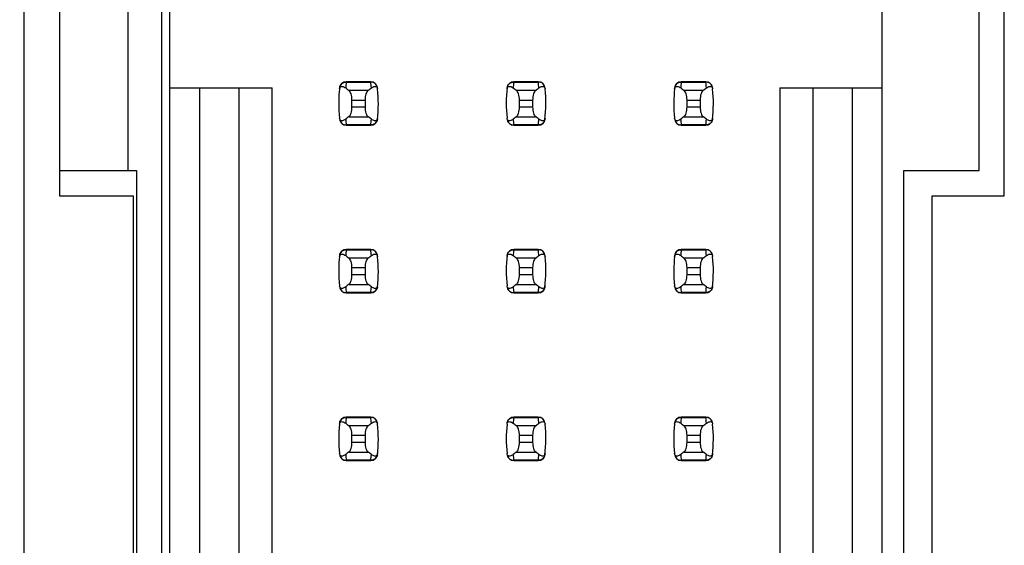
# Model space of a CAD drawing. Header units: inches. Extents: x 0 to 34, y 0 to 22.
# Tile 9 of 43: x 6.366 to 7.541, y 9.563 to 10.19. Entities that reach past the tile are written whole.
import ezdxf

# ---------------------------------------------------------------- set-up
doc = ezdxf.new("R2010")
doc.units = ezdxf.units.IN
doc.header["$LTSCALE"] = 1.87
doc.header["$MEASUREMENT"] = 0
doc.layers.get('0').update_dxf_attribs({"linetype": 'CONTINUOUS'})
doc.layers.add('DIMENSIONS', color=7, linetype='CONTINUOUS')
doc.styles.get("Standard").update_dxf_attribs({"font": 'txt', "width": 0.8})
doc.dimstyles.new('DIMSTYLE_2', dxfattribs={"dimtxt": 0.125, "dimasz": 0.18, "dimexe": 0.125, "dimexo": 0.0625, "dimgap": 0.03125, "dimtad": 0, "dimtih": 1, "dimtoh": 1, "dimlfac": 0.5, "dimzin": 4, "dimdsep": 46, "dimtxsty": 'STANDARD', "dimblk": '_FILLED', "dimblk1": '_FILLED', "dimblk2": '_FILLED', "dimcen": 0.09, "dimadec": 0, "dimazin": 0, "dimtp": 0.001, "dimtm": 0.001, "dimtfac": 1, "dimtofl": 0, "dimtmove": 0, "dimatfit": 3, "dimldrblk": '_FILLED', "dimfxl": 1, "dimtolj": 1, "dimtzin": 4, "dimarcsym": 0})

# ---------------------------------------------------------------- blocks, each defined once
blk = doc.blocks.new('*D11')
at = {"layer": 'DIMENSIONS', "color": 2, "linetype": 'CONTINUOUS'}
blk.add_line((6.4427, 14.4658), (5.6637, 14.4658), dxfattribs=at)
at = {"layer": 'DIMENSIONS', "color": 2, "linetype": 'CONTINUOUS', "insert": (5.6012, 14.5283), "char_height": 0.125, "width": 1.225, "attachment_point": 3, "line_spacing_factor": 0.9}
blk.add_mtext('4.15{\\Ftxt.shx;\\W1.000000;\\H0.125000; }[105.4]', dxfattribs=at)
blk = doc.blocks.new('_FILLED')
at = {"color": 0, "linetype": 'BYBLOCK'}
blk.add_solid([(0, 0), (-1, 0.1736), (-1, -0.1736)], dxfattribs=at)

msp = doc.modelspace()

# ---------------------------------------------------------------- linework, layer by layer
at = {"color": 7, "linetype": 'CONTINUOUS'}
for p, q in [((6.3712, 5.9858), (6.3712, 15.9938)), ((6.5352, 14.4658), (6.5352, 7.5118)), ((6.545, 7.5449), (6.545, 14.4347)), ((7.3954, 7.5449), (7.3954, 14.4347)), ((6.4132, 10.5998), (6.4132, 9.9798)), ((7.5412, 9.9798), (7.5412, 10.5998)), ((6.4952, 10.0098), (6.4952, 10.5698)), ((7.5112, 10.0098), (7.5112, 10.5698)), ((6.7849, 10.1158), (6.7556, 10.1158)), ((6.7556, 10.1158), (6.7556, 10.1154)), ((6.7556, 10.1154), (6.7849, 10.1154)), ((6.7849, 10.1154), (6.7849, 10.1158)), ((6.9849, 10.1158), (6.9556, 10.1158)), ((6.9556, 10.1158), (6.9556, 10.1154)), ((6.9556, 10.1154), (6.9849, 10.1154)), ((6.9849, 10.1154), (6.9849, 10.1158)), ((7.1849, 10.1158), (7.1556, 10.1158)), ((7.1556, 10.1158), (7.1556, 10.1154)), ((7.1556, 10.1154), (7.1849, 10.1154)), ((7.1849, 10.1154), (7.1849, 10.1158)), ((6.545, 10.1087), (6.6671, 10.1087)), ((6.5805, 10.1087), (6.5805, 9.2709)), ((6.6277, 9.2709), (6.6277, 10.1087)), ((6.6671, 9.2709), (6.6671, 10.1087)), ((6.7816, 10.1055), (6.7589, 10.1055)), ((6.9816, 10.1055), (6.9589, 10.1055)), ((7.1816, 10.1055), (7.1589, 10.1055)), ((7.2734, 10.1087), (7.3954, 10.1087)), ((7.2734, 10.1087), (7.2734, 9.2709)), ((7.3128, 10.1087), (7.3128, 9.2709)), ((7.36, 9.2709), (7.36, 10.1087)), ((6.7624, 10.094), (6.7781, 10.094)), ((6.7624, 10.0855), (6.7624, 10.094)), ((6.7781, 10.094), (6.7781, 10.0855)), ((6.9624, 10.094), (6.9781, 10.094)), ((6.9624, 10.0855), (6.9624, 10.094)), ((6.9781, 10.094), (6.9781, 10.0855)), ((7.1624, 10.094), (7.1781, 10.094)), ((7.1624, 10.0855), (7.1624, 10.094)), ((7.1781, 10.094), (7.1781, 10.0855)), ((6.7589, 10.0741), (6.7816, 10.0741)), ((6.7781, 10.0855), (6.7624, 10.0855)), ((6.9589, 10.0741), (6.9816, 10.0741)), ((6.9781, 10.0855), (6.9624, 10.0855)), ((7.1589, 10.0741), (7.1816, 10.0741)), ((7.1781, 10.0855), (7.1624, 10.0855)), ((6.7849, 10.0642), (6.7556, 10.0642)), ((6.7556, 10.0642), (6.7556, 10.0638)), ((6.7556, 10.0638), (6.7849, 10.0638)), ((6.7849, 10.0638), (6.7849, 10.0642)), ((6.9849, 10.0642), (6.9556, 10.0642)), ((6.9556, 10.0642), (6.9556, 10.0638)), ((6.9556, 10.0638), (6.9849, 10.0638)), ((6.9849, 10.0638), (6.9849, 10.0642)), ((7.1849, 10.0642), (7.1556, 10.0642)), ((7.1556, 10.0642), (7.1556, 10.0638)), ((7.1556, 10.0638), (7.1849, 10.0638)), ((7.1849, 10.0638), (7.1849, 10.0642)), ((6.4132, 10.0098), (6.5052, 10.0098)), ((6.5052, 10.0098), (6.5052, 9.3698)), ((7.4212, 10.0098), (7.5112, 10.0098)), ((7.4212, 9.3698), (7.4212, 10.0098)), ((6.4132, 9.9798), (6.5012, 9.9798)), ((6.5012, 9.9798), (6.5012, 9.3998)), ((7.4552, 9.9798), (7.5412, 9.9798)), ((7.4552, 9.3998), (7.4552, 9.9798)), ((6.7849, 9.9158), (6.7556, 9.9158)), ((6.7556, 9.9158), (6.7556, 9.9154)), ((6.7556, 9.9154), (6.7849, 9.9154)), ((6.7849, 9.9154), (6.7849, 9.9158)), ((6.9849, 9.9158), (6.9556, 9.9158)), ((6.9556, 9.9158), (6.9556, 9.9154)), ((6.9556, 9.9154), (6.9849, 9.9154)), ((6.9849, 9.9154), (6.9849, 9.9158)), ((7.1849, 9.9158), (7.1556, 9.9158)), ((7.1556, 9.9158), (7.1556, 9.9154)), ((7.1556, 9.9154), (7.1849, 9.9154)), ((7.1849, 9.9154), (7.1849, 9.9158)), ((6.7816, 9.9055), (6.7589, 9.9055)), ((6.9816, 9.9055), (6.9589, 9.9055)), ((7.1816, 9.9055), (7.1589, 9.9055)), ((6.7624, 9.894), (6.7781, 9.894)), ((6.7624, 9.8855), (6.7624, 9.894)), ((6.7781, 9.894), (6.7781, 9.8855)), ((6.9624, 9.894), (6.9781, 9.894)), ((6.9624, 9.8855), (6.9624, 9.894)), ((6.9781, 9.894), (6.9781, 9.8855)), ((7.1624, 9.894), (7.1781, 9.894)), ((7.1624, 9.8855), (7.1624, 9.894)), ((7.1781, 9.894), (7.1781, 9.8855)), ((6.7781, 9.8855), (6.7624, 9.8855)), ((6.9781, 9.8855), (6.9624, 9.8855)), ((7.1781, 9.8855), (7.1624, 9.8855)), ((6.7849, 9.8642), (6.7556, 9.8642)), ((6.7556, 9.8642), (6.7556, 9.8638)), ((6.7556, 9.8638), (6.7849, 9.8638)), ((6.7589, 9.8741), (6.7816, 9.8741)), ((6.7849, 9.8638), (6.7849, 9.8642)), ((6.9849, 9.8642), (6.9556, 9.8642)), ((6.9556, 9.8642), (6.9556, 9.8638)), ((6.9556, 9.8638), (6.9849, 9.8638)), ((6.9589, 9.8741), (6.9816, 9.8741)), ((6.9849, 9.8638), (6.9849, 9.8642)), ((7.1849, 9.8642), (7.1556, 9.8642)), ((7.1556, 9.8642), (7.1556, 9.8638)), ((7.1556, 9.8638), (7.1849, 9.8638)), ((7.1589, 9.8741), (7.1816, 9.8741)), ((7.1849, 9.8638), (7.1849, 9.8642)), ((6.7849, 9.7158), (6.7556, 9.7158)), ((6.7556, 9.7158), (6.7556, 9.7154)), ((6.7556, 9.7154), (6.7849, 9.7154)), ((6.7849, 9.7154), (6.7849, 9.7158)), ((6.9849, 9.7158), (6.9556, 9.7158)), ((6.9556, 9.7158), (6.9556, 9.7154)), ((6.9556, 9.7154), (6.9849, 9.7154)), ((6.9849, 9.7154), (6.9849, 9.7158)), ((7.1849, 9.7158), (7.1556, 9.7158)), ((7.1556, 9.7158), (7.1556, 9.7154)), ((7.1556, 9.7154), (7.1849, 9.7154)), ((7.1849, 9.7154), (7.1849, 9.7158)), ((6.7816, 9.7055), (6.7589, 9.7055)), ((6.9816, 9.7055), (6.9589, 9.7055)), ((7.1816, 9.7055), (7.1589, 9.7055)), ((6.7624, 9.694), (6.7781, 9.694)), ((6.7624, 9.6855), (6.7624, 9.694)), ((6.7781, 9.694), (6.7781, 9.6855)), ((6.9624, 9.694), (6.9781, 9.694)), ((6.9624, 9.6855), (6.9624, 9.694)), ((6.9781, 9.694), (6.9781, 9.6855)), ((7.1624, 9.694), (7.1781, 9.694)), ((7.1624, 9.6855), (7.1624, 9.694)), ((7.1781, 9.694), (7.1781, 9.6855)), ((6.7781, 9.6855), (6.7624, 9.6855)), ((6.9781, 9.6855), (6.9624, 9.6855)), ((7.1781, 9.6855), (7.1624, 9.6855)), ((6.7849, 9.6642), (6.7556, 9.6642)), ((6.7556, 9.6642), (6.7556, 9.6638)), ((6.7556, 9.6638), (6.7849, 9.6638)), ((6.7589, 9.6741), (6.7816, 9.6741)), ((6.7849, 9.6638), (6.7849, 9.6642)), ((6.9849, 9.6642), (6.9556, 9.6642)), ((6.9556, 9.6642), (6.9556, 9.6638)), ((6.9556, 9.6638), (6.9849, 9.6638)), ((6.9589, 9.6741), (6.9816, 9.6741)), ((6.9849, 9.6638), (6.9849, 9.6642)), ((7.1849, 9.6642), (7.1556, 9.6642)), ((7.1556, 9.6642), (7.1556, 9.6638)), ((7.1556, 9.6638), (7.1849, 9.6638)), ((7.1589, 9.6741), (7.1816, 9.6741)), ((7.1849, 9.6638), (7.1849, 9.6642))]:
    msp.add_line(p, q, dxfattribs=at)
for centre, radius, start, end in [((6.7556, 10.1079), 0.00787, 90, 173.0471), ((6.9041, 10.0974), 0.1496, 173.0991, 175.7944), ((6.7849, 10.1079), 0.00787, 6.9529, 90), ((6.6364, 10.0974), 0.1496, 4.2056, 6.9009), ((6.9556, 10.1079), 0.00787, 90, 173.0471), ((7.1041, 10.0974), 0.1496, 173.0991, 175.7944), ((6.9849, 10.1079), 0.00787, 6.9529, 90), ((6.8364, 10.0974), 0.1496, 4.2056, 6.9009), ((7.1556, 10.1079), 0.00787, 90, 173.0471), ((7.3041, 10.0974), 0.1496, 173.0991, 175.7944), ((7.1849, 10.1079), 0.00787, 6.9529, 90), ((7.0364, 10.0974), 0.1496, 4.2056, 6.9009), ((6.9041, 10.0898), 0.1575, 173.0989, 186.3712), ((6.6364, 10.0898), 0.1575, 353.0989, 6.3712), ((7.1041, 10.0898), 0.1575, 173.0989, 186.3712), ((6.8364, 10.0898), 0.1575, 353.0989, 6.3712), ((7.3041, 10.0898), 0.1575, 173.0989, 186.3712), ((7.0364, 10.0898), 0.1575, 353.0989, 6.3712), ((6.7556, 10.0717), 0.00787, 186.9529, 270), ((6.9041, 10.0822), 0.1496, 184.2056, 186.9009), ((6.6364, 10.0822), 0.1496, 353.0991, 355.7944), ((6.7849, 10.0717), 0.00787, 270, 353.0471), ((6.9556, 10.0717), 0.00787, 186.9529, 270), ((7.1041, 10.0822), 0.1496, 184.2056, 186.9009), ((6.8364, 10.0822), 0.1496, 353.0991, 355.7944), ((6.9849, 10.0717), 0.00787, 270, 353.0471), ((7.1556, 10.0717), 0.00787, 186.9529, 270), ((7.3041, 10.0822), 0.1496, 184.2056, 186.9009), ((7.0364, 10.0822), 0.1496, 353.0991, 355.7944), ((7.1849, 10.0717), 0.00787, 270, 353.0471), ((6.7556, 9.9079), 0.00787, 90, 173.0471), ((6.9041, 9.8974), 0.1496, 173.0991, 175.7944), ((6.7849, 9.9079), 0.00787, 6.9529, 90), ((6.6364, 9.8974), 0.1496, 4.2056, 6.9009), ((6.9556, 9.9079), 0.00787, 90, 173.0471), ((7.1041, 9.8974), 0.1496, 173.0991, 175.7944), ((6.9849, 9.9079), 0.00787, 6.9529, 90), ((6.8364, 9.8974), 0.1496, 4.2056, 6.9009), ((7.1556, 9.9079), 0.00787, 90, 173.0471), ((7.3041, 9.8974), 0.1496, 173.0991, 175.7944), ((7.1849, 9.9079), 0.00787, 6.9529, 90), ((7.0364, 9.8974), 0.1496, 4.2056, 6.9009), ((6.9041, 9.8898), 0.1575, 173.0989, 186.3712), ((6.6364, 9.8898), 0.1575, 353.0989, 6.3712), ((7.1041, 9.8898), 0.1575, 173.0989, 186.3712), ((6.8364, 9.8898), 0.1575, 353.0989, 6.3712), ((7.3041, 9.8898), 0.1575, 173.0989, 186.3712), ((7.0364, 9.8898), 0.1575, 353.0989, 6.3712), ((6.7556, 9.8717), 0.00787, 186.9529, 270), ((6.9041, 9.8822), 0.1496, 184.2056, 186.9009), ((6.6364, 9.8822), 0.1496, 353.0991, 355.7944), ((6.7849, 9.8717), 0.00787, 270, 353.0471), ((6.9556, 9.8717), 0.00787, 186.9529, 270), ((7.1041, 9.8822), 0.1496, 184.2056, 186.9009), ((6.8364, 9.8822), 0.1496, 353.0991, 355.7944), ((6.9849, 9.8717), 0.00787, 270, 353.0471), ((7.1556, 9.8717), 0.00787, 186.9529, 270), ((7.3041, 9.8822), 0.1496, 184.2056, 186.9009), ((7.0364, 9.8822), 0.1496, 353.0991, 355.7944), ((7.1849, 9.8717), 0.00787, 270, 353.0471), ((6.7556, 9.7079), 0.00787, 90, 173.0471), ((6.9041, 9.6974), 0.1496, 173.0991, 175.7944), ((6.7849, 9.7079), 0.00787, 6.9529, 90), ((6.6364, 9.6974), 0.1496, 4.2056, 6.9009), ((6.9556, 9.7079), 0.00787, 90, 173.0471), ((7.1041, 9.6974), 0.1496, 173.0991, 175.7944), ((6.9849, 9.7079), 0.00787, 6.9529, 90), ((6.8364, 9.6974), 0.1496, 4.2056, 6.9009), ((7.1556, 9.7079), 0.00787, 90, 173.0471), ((7.3041, 9.6974), 0.1496, 173.0991, 175.7944), ((7.1849, 9.7079), 0.00787, 6.9529, 90), ((7.0364, 9.6974), 0.1496, 4.2056, 6.9009), ((6.9041, 9.6898), 0.1575, 173.6288, 186.3712), ((6.6364, 9.6898), 0.1575, 353.0989, 6.3712), ((7.1041, 9.6898), 0.1575, 173.6288, 186.3712), ((6.8364, 9.6898), 0.1575, 353.0989, 6.3712), ((7.3041, 9.6898), 0.1575, 173.6288, 186.3712), ((7.0364, 9.6898), 0.1575, 353.0989, 6.3712), ((6.7556, 9.6717), 0.00787, 186.9529, 270), ((6.9041, 9.6822), 0.1496, 184.2056, 186.9009), ((6.6364, 9.6822), 0.1496, 353.0991, 355.7944), ((6.7849, 9.6717), 0.00787, 270, 353.0471), ((6.9556, 9.6717), 0.00787, 186.9529, 270), ((7.1041, 9.6822), 0.1496, 184.2056, 186.9009), ((6.8364, 9.6822), 0.1496, 353.0991, 355.7944), ((6.9849, 9.6717), 0.00787, 270, 353.0471), ((7.1556, 9.6717), 0.00787, 186.9529, 270), ((7.3041, 9.6822), 0.1496, 184.2056, 186.9009), ((7.0364, 9.6822), 0.1496, 353.0991, 355.7944), ((7.1849, 9.6717), 0.00787, 270, 353.0471)]:
    msp.add_arc(centre, radius, start, end, dxfattribs=at)
for centre, start_param, end_param in [((7.1264, 10.1433), -2.804032, -2.774684), ((6.4141, 10.1433), -0.366909, -0.33756), ((7.3264, 10.1433), -2.804032, -2.774684), ((6.6141, 10.1433), -0.366909, -0.33756), ((7.5264, 10.1433), -2.804032, -2.774684), ((6.8141, 10.1433), -0.366909, -0.33756), ((7.1264, 10.0363), 2.774684, 2.804032), ((6.4141, 10.0363), 0.33756, 0.366909), ((7.3264, 10.0363), 2.774684, 2.804032), ((6.6141, 10.0363), 0.33756, 0.366909), ((7.5264, 10.0363), 2.774684, 2.804032), ((6.8141, 10.0363), 0.33756, 0.366909), ((7.1264, 9.9433), -2.804032, -2.774684), ((6.4141, 9.9433), -0.366909, -0.33756), ((7.3264, 9.9433), -2.804032, -2.774684), ((6.6141, 9.9433), -0.366909, -0.33756), ((7.5264, 9.9433), -2.804032, -2.774684), ((6.8141, 9.9433), -0.366909, -0.33756), ((7.1264, 9.8363), 2.774684, 2.804032), ((6.4141, 9.8363), 0.33756, 0.366909), ((7.3264, 9.8363), 2.774684, 2.804032), ((6.6141, 9.8363), 0.33756, 0.366909), ((7.5264, 9.8363), 2.774684, 2.804032), ((6.8141, 9.8363), 0.33756, 0.366909), ((7.1264, 9.7433), -2.804032, -2.774684), ((6.4141, 9.7433), -0.366909, -0.33756), ((7.3264, 9.7433), -2.804032, -2.774684), ((6.6141, 9.7433), -0.366909, -0.33756), ((7.5264, 9.7433), -2.804032, -2.774684), ((6.8141, 9.7433), -0.366909, -0.33756), ((7.1264, 9.6363), 2.774684, 2.804032), ((6.4141, 9.6363), 0.33756, 0.366909), ((7.3264, 9.6363), 2.774684, 2.804032), ((6.6141, 9.6363), 0.33756, 0.366909), ((7.5264, 9.6363), 2.774684, 2.804032), ((6.8141, 9.6363), 0.33756, 0.366909)]:
    msp.add_ellipse(centre, major_axis=(0.3937, 0), ratio=0.267949, start_param=start_param, end_param=end_param, dxfattribs=at)
for points, knots in [([(6.7476, 10.1073), (6.7477, 10.108), (6.7479, 10.1091), (6.7493, 10.1103), (6.7511, 10.1104), (6.753, 10.1096), (6.7543, 10.1088), (6.7549, 10.1084)], [0, 0, 0, 0, 0.221573, 0.342081, 0.537638, 0.75178, 1, 1, 1, 1]), ([(6.7478, 10.1087), (6.748, 10.1105), (6.7499, 10.1141), (6.7537, 10.1154), (6.7556, 10.1154)], [0, 0, 0, 0, 0.49418, 1, 1, 1, 1]), ([(6.7927, 10.1087), (6.7925, 10.1105), (6.7906, 10.1141), (6.7868, 10.1154), (6.7849, 10.1154)], [0, 0, 0, 0, 0.49418, 1, 1, 1, 1]), ([(6.7856, 10.1084), (6.7862, 10.1088), (6.7875, 10.1096), (6.7894, 10.1104), (6.7912, 10.1103), (6.7926, 10.1091), (6.7928, 10.108), (6.7929, 10.1073)], [0, 0, 0, 0, 0.248219, 0.462352, 0.657907, 0.778419, 1, 1, 1, 1]), ([(6.9476, 10.1073), (6.9477, 10.108), (6.9479, 10.1091), (6.9493, 10.1103), (6.9511, 10.1104), (6.953, 10.1096), (6.9543, 10.1088), (6.9549, 10.1084)], [0, 0, 0, 0, 0.221573, 0.342081, 0.537638, 0.75178, 1, 1, 1, 1]), ([(6.9478, 10.1087), (6.948, 10.1105), (6.9499, 10.1141), (6.9537, 10.1154), (6.9556, 10.1154)], [0, 0, 0, 0, 0.49418, 1, 1, 1, 1]), ([(6.9927, 10.1087), (6.9925, 10.1105), (6.9906, 10.1141), (6.9868, 10.1154), (6.9849, 10.1154)], [0, 0, 0, 0, 0.49418, 1, 1, 1, 1]), ([(6.9856, 10.1084), (6.9862, 10.1088), (6.9875, 10.1096), (6.9894, 10.1104), (6.9912, 10.1103), (6.9926, 10.1091), (6.9928, 10.108), (6.9929, 10.1073)], [0, 0, 0, 0, 0.248219, 0.462352, 0.657907, 0.778419, 1, 1, 1, 1]), ([(7.1476, 10.1073), (7.1477, 10.108), (7.1479, 10.1091), (7.1493, 10.1103), (7.1511, 10.1104), (7.153, 10.1096), (7.1543, 10.1088), (7.1549, 10.1084)], [0, 0, 0, 0, 0.221573, 0.342081, 0.537638, 0.75178, 1, 1, 1, 1]), ([(7.1478, 10.1087), (7.148, 10.1105), (7.1499, 10.1141), (7.1537, 10.1154), (7.1556, 10.1154)], [0, 0, 0, 0, 0.49418, 1, 1, 1, 1]), ([(7.1927, 10.1087), (7.1925, 10.1105), (7.1906, 10.1141), (7.1868, 10.1154), (7.1849, 10.1154)], [0, 0, 0, 0, 0.49418, 1, 1, 1, 1]), ([(7.1856, 10.1084), (7.1862, 10.1088), (7.1875, 10.1096), (7.1894, 10.1104), (7.1912, 10.1103), (7.1926, 10.1091), (7.1928, 10.108), (7.1929, 10.1073)], [0, 0, 0, 0, 0.248219, 0.462352, 0.657907, 0.778419, 1, 1, 1, 1]), ([(6.7624, 10.094), (6.7624, 10.0965), (6.762, 10.1), (6.7604, 10.1037), (6.7594, 10.1051), (6.7589, 10.1055)], [0, 0, 0, 0, 0.604658, 0.834309, 1, 1, 1, 1]), ([(6.7816, 10.1055), (6.781, 10.1051), (6.78, 10.1037), (6.7785, 10.1), (6.7781, 10.0965), (6.7781, 10.094)], [0, 0, 0, 0, 0.165672, 0.395352, 1, 1, 1, 1]), ([(6.9624, 10.094), (6.9624, 10.0965), (6.962, 10.1), (6.9604, 10.1037), (6.9594, 10.1051), (6.9589, 10.1055)], [0, 0, 0, 0, 0.604658, 0.834309, 1, 1, 1, 1]), ([(6.9816, 10.1055), (6.981, 10.1051), (6.98, 10.1037), (6.9785, 10.1), (6.9781, 10.0965), (6.9781, 10.094)], [0, 0, 0, 0, 0.165672, 0.395352, 1, 1, 1, 1]), ([(7.1624, 10.094), (7.1624, 10.0965), (7.162, 10.1), (7.1604, 10.1037), (7.1594, 10.1051), (7.1589, 10.1055)], [0, 0, 0, 0, 0.604658, 0.834309, 1, 1, 1, 1]), ([(7.1816, 10.1055), (7.181, 10.1051), (7.18, 10.1037), (7.1785, 10.1), (7.1781, 10.0965), (7.1781, 10.094)], [0, 0, 0, 0, 0.165672, 0.395352, 1, 1, 1, 1]), ([(6.7589, 10.0741), (6.7594, 10.0745), (6.7604, 10.0758), (6.762, 10.0796), (6.7624, 10.0831), (6.7624, 10.0855)], [0, 0, 0, 0, 0.165672, 0.395352, 1, 1, 1, 1]), ([(6.7781, 10.0855), (6.7781, 10.0831), (6.7785, 10.0796), (6.78, 10.0758), (6.781, 10.0745), (6.7816, 10.0741)], [0, 0, 0, 0, 0.604658, 0.834309, 1, 1, 1, 1]), ([(6.9589, 10.0741), (6.9594, 10.0745), (6.9604, 10.0758), (6.962, 10.0796), (6.9624, 10.0831), (6.9624, 10.0855)], [0, 0, 0, 0, 0.165672, 0.395352, 1, 1, 1, 1]), ([(6.9781, 10.0855), (6.9781, 10.0831), (6.9785, 10.0796), (6.98, 10.0758), (6.981, 10.0745), (6.9816, 10.0741)], [0, 0, 0, 0, 0.604658, 0.834309, 1, 1, 1, 1]), ([(7.1589, 10.0741), (7.1594, 10.0745), (7.1604, 10.0758), (7.162, 10.0796), (7.1624, 10.0831), (7.1624, 10.0855)], [0, 0, 0, 0, 0.165672, 0.395352, 1, 1, 1, 1]), ([(7.1781, 10.0855), (7.1781, 10.0831), (7.1785, 10.0796), (7.18, 10.0758), (7.181, 10.0745), (7.1816, 10.0741)], [0, 0, 0, 0, 0.604658, 0.834309, 1, 1, 1, 1]), ([(6.7549, 10.0712), (6.7543, 10.0707), (6.753, 10.0699), (6.7511, 10.0692), (6.7493, 10.0693), (6.7479, 10.0705), (6.7477, 10.0716), (6.7476, 10.0723)], [0, 0, 0, 0, 0.248219, 0.462352, 0.657906, 0.77842, 1, 1, 1, 1]), ([(6.7478, 10.0709), (6.748, 10.0691), (6.7499, 10.0655), (6.7537, 10.0642), (6.7556, 10.0642)], [0, 0, 0, 0, 0.49418, 1, 1, 1, 1]), ([(6.7927, 10.0709), (6.7925, 10.0691), (6.7906, 10.0655), (6.7868, 10.0642), (6.7849, 10.0642)], [0, 0, 0, 0, 0.49418, 1, 1, 1, 1]), ([(6.7929, 10.0723), (6.7928, 10.0716), (6.7926, 10.0705), (6.7912, 10.0693), (6.7894, 10.0692), (6.7875, 10.0699), (6.7862, 10.0707), (6.7856, 10.0712)], [0, 0, 0, 0, 0.221528, 0.34208, 0.53764, 0.751766, 1, 1, 1, 1]), ([(6.9549, 10.0712), (6.9543, 10.0707), (6.953, 10.0699), (6.9511, 10.0692), (6.9493, 10.0693), (6.9479, 10.0705), (6.9477, 10.0716), (6.9476, 10.0723)], [0, 0, 0, 0, 0.248219, 0.462352, 0.657906, 0.77842, 1, 1, 1, 1]), ([(6.9478, 10.0709), (6.948, 10.0691), (6.9499, 10.0655), (6.9537, 10.0642), (6.9556, 10.0642)], [0, 0, 0, 0, 0.49418, 1, 1, 1, 1]), ([(6.9927, 10.0709), (6.9925, 10.0691), (6.9906, 10.0655), (6.9868, 10.0642), (6.9849, 10.0642)], [0, 0, 0, 0, 0.49418, 1, 1, 1, 1]), ([(6.9929, 10.0723), (6.9928, 10.0716), (6.9926, 10.0705), (6.9912, 10.0693), (6.9894, 10.0692), (6.9875, 10.0699), (6.9862, 10.0707), (6.9856, 10.0712)], [0, 0, 0, 0, 0.221528, 0.34208, 0.53764, 0.751766, 1, 1, 1, 1]), ([(7.1549, 10.0712), (7.1543, 10.0707), (7.153, 10.0699), (7.1511, 10.0692), (7.1493, 10.0693), (7.1479, 10.0705), (7.1477, 10.0716), (7.1476, 10.0723)], [0, 0, 0, 0, 0.248219, 0.462352, 0.657906, 0.77842, 1, 1, 1, 1]), ([(7.1478, 10.0709), (7.148, 10.0691), (7.1499, 10.0655), (7.1537, 10.0642), (7.1556, 10.0642)], [0, 0, 0, 0, 0.49418, 1, 1, 1, 1]), ([(7.1927, 10.0709), (7.1925, 10.0691), (7.1906, 10.0655), (7.1868, 10.0642), (7.1849, 10.0642)], [0, 0, 0, 0, 0.49418, 1, 1, 1, 1]), ([(7.1929, 10.0723), (7.1928, 10.0716), (7.1926, 10.0705), (7.1912, 10.0693), (7.1894, 10.0692), (7.1875, 10.0699), (7.1862, 10.0707), (7.1856, 10.0712)], [0, 0, 0, 0, 0.221528, 0.34208, 0.53764, 0.751766, 1, 1, 1, 1]), ([(6.7476, 9.9073), (6.7477, 9.908), (6.7479, 9.9091), (6.7493, 9.9103), (6.7511, 9.9104), (6.753, 9.9096), (6.7543, 9.9088), (6.7549, 9.9084)], [0, 0, 0, 0, 0.221573, 0.342081, 0.537638, 0.75178, 1, 1, 1, 1]), ([(6.7478, 9.9087), (6.748, 9.9105), (6.7499, 9.9141), (6.7537, 9.9154), (6.7556, 9.9154)], [0, 0, 0, 0, 0.49418, 1, 1, 1, 1]), ([(6.7927, 9.9087), (6.7925, 9.9105), (6.7906, 9.9141), (6.7868, 9.9154), (6.7849, 9.9154)], [0, 0, 0, 0, 0.49418, 1, 1, 1, 1]), ([(6.7856, 9.9084), (6.7862, 9.9088), (6.7875, 9.9096), (6.7894, 9.9104), (6.7912, 9.9103), (6.7926, 9.9091), (6.7928, 9.908), (6.7929, 9.9073)], [0, 0, 0, 0, 0.248219, 0.462352, 0.657907, 0.778419, 1, 1, 1, 1]), ([(6.9476, 9.9073), (6.9477, 9.908), (6.9479, 9.9091), (6.9493, 9.9103), (6.9511, 9.9104), (6.953, 9.9096), (6.9543, 9.9088), (6.9549, 9.9084)], [0, 0, 0, 0, 0.221573, 0.342081, 0.537638, 0.75178, 1, 1, 1, 1]), ([(6.9478, 9.9087), (6.948, 9.9105), (6.9499, 9.9141), (6.9537, 9.9154), (6.9556, 9.9154)], [0, 0, 0, 0, 0.49418, 1, 1, 1, 1]), ([(6.9927, 9.9087), (6.9925, 9.9105), (6.9906, 9.9141), (6.9868, 9.9154), (6.9849, 9.9154)], [0, 0, 0, 0, 0.49418, 1, 1, 1, 1]), ([(6.9856, 9.9084), (6.9862, 9.9088), (6.9875, 9.9096), (6.9894, 9.9104), (6.9912, 9.9103), (6.9926, 9.9091), (6.9928, 9.908), (6.9929, 9.9073)], [0, 0, 0, 0, 0.248219, 0.462352, 0.657907, 0.778419, 1, 1, 1, 1]), ([(7.1476, 9.9073), (7.1477, 9.908), (7.1479, 9.9091), (7.1493, 9.9103), (7.1511, 9.9104), (7.153, 9.9096), (7.1543, 9.9088), (7.1549, 9.9084)], [0, 0, 0, 0, 0.221573, 0.342081, 0.537638, 0.75178, 1, 1, 1, 1]), ([(7.1478, 9.9087), (7.148, 9.9105), (7.1499, 9.9141), (7.1537, 9.9154), (7.1556, 9.9154)], [0, 0, 0, 0, 0.49418, 1, 1, 1, 1]), ([(7.1927, 9.9087), (7.1925, 9.9105), (7.1906, 9.9141), (7.1868, 9.9154), (7.1849, 9.9154)], [0, 0, 0, 0, 0.49418, 1, 1, 1, 1]), ([(7.1856, 9.9084), (7.1862, 9.9088), (7.1875, 9.9096), (7.1894, 9.9104), (7.1912, 9.9103), (7.1926, 9.9091), (7.1928, 9.908), (7.1929, 9.9073)], [0, 0, 0, 0, 0.248219, 0.462352, 0.657907, 0.778419, 1, 1, 1, 1]), ([(6.7624, 9.894), (6.7624, 9.8965), (6.762, 9.9), (6.7604, 9.9037), (6.7594, 9.9051), (6.7589, 9.9055)], [0, 0, 0, 0, 0.604658, 0.834309, 1, 1, 1, 1]), ([(6.7816, 9.9055), (6.781, 9.9051), (6.78, 9.9037), (6.7785, 9.9), (6.7781, 9.8965), (6.7781, 9.894)], [0, 0, 0, 0, 0.165672, 0.395352, 1, 1, 1, 1]), ([(6.9624, 9.894), (6.9624, 9.8965), (6.962, 9.9), (6.9604, 9.9037), (6.9594, 9.9051), (6.9589, 9.9055)], [0, 0, 0, 0, 0.604658, 0.834309, 1, 1, 1, 1]), ([(6.9816, 9.9055), (6.981, 9.9051), (6.98, 9.9037), (6.9785, 9.9), (6.9781, 9.8965), (6.9781, 9.894)], [0, 0, 0, 0, 0.165672, 0.395352, 1, 1, 1, 1]), ([(7.1624, 9.894), (7.1624, 9.8965), (7.162, 9.9), (7.1604, 9.9037), (7.1594, 9.9051), (7.1589, 9.9055)], [0, 0, 0, 0, 0.604658, 0.834309, 1, 1, 1, 1]), ([(7.1816, 9.9055), (7.181, 9.9051), (7.18, 9.9037), (7.1785, 9.9), (7.1781, 9.8965), (7.1781, 9.894)], [0, 0, 0, 0, 0.165672, 0.395352, 1, 1, 1, 1]), ([(6.7589, 9.8741), (6.7594, 9.8745), (6.7604, 9.8758), (6.762, 9.8796), (6.7624, 9.8831), (6.7624, 9.8855)], [0, 0, 0, 0, 0.165672, 0.395352, 1, 1, 1, 1]), ([(6.7781, 9.8855), (6.7781, 9.8831), (6.7785, 9.8796), (6.78, 9.8758), (6.781, 9.8745), (6.7816, 9.8741)], [0, 0, 0, 0, 0.604658, 0.834309, 1, 1, 1, 1]), ([(6.9589, 9.8741), (6.9594, 9.8745), (6.9604, 9.8758), (6.962, 9.8796), (6.9624, 9.8831), (6.9624, 9.8855)], [0, 0, 0, 0, 0.165672, 0.395352, 1, 1, 1, 1]), ([(6.9781, 9.8855), (6.9781, 9.8831), (6.9785, 9.8796), (6.98, 9.8758), (6.981, 9.8745), (6.9816, 9.8741)], [0, 0, 0, 0, 0.604658, 0.834309, 1, 1, 1, 1]), ([(7.1589, 9.8741), (7.1594, 9.8745), (7.1604, 9.8758), (7.162, 9.8796), (7.1624, 9.8831), (7.1624, 9.8855)], [0, 0, 0, 0, 0.165672, 0.395352, 1, 1, 1, 1]), ([(7.1781, 9.8855), (7.1781, 9.8831), (7.1785, 9.8796), (7.18, 9.8758), (7.181, 9.8745), (7.1816, 9.8741)], [0, 0, 0, 0, 0.604658, 0.834309, 1, 1, 1, 1]), ([(6.7549, 9.8712), (6.7543, 9.8707), (6.753, 9.8699), (6.7511, 9.8692), (6.7493, 9.8693), (6.7479, 9.8705), (6.7477, 9.8716), (6.7476, 9.8723)], [0, 0, 0, 0, 0.248219, 0.462352, 0.657906, 0.77842, 1, 1, 1, 1]), ([(6.7478, 9.8709), (6.748, 9.8691), (6.7499, 9.8655), (6.7537, 9.8642), (6.7556, 9.8642)], [0, 0, 0, 0, 0.49418, 1, 1, 1, 1]), ([(6.7927, 9.8709), (6.7925, 9.8691), (6.7906, 9.8655), (6.7868, 9.8642), (6.7849, 9.8642)], [0, 0, 0, 0, 0.49418, 1, 1, 1, 1]), ([(6.7929, 9.8723), (6.7928, 9.8716), (6.7926, 9.8705), (6.7912, 9.8693), (6.7894, 9.8692), (6.7875, 9.8699), (6.7862, 9.8707), (6.7856, 9.8712)], [0, 0, 0, 0, 0.221528, 0.34208, 0.53764, 0.751766, 1, 1, 1, 1]), ([(6.9549, 9.8712), (6.9543, 9.8707), (6.953, 9.8699), (6.9511, 9.8692), (6.9493, 9.8693), (6.9479, 9.8705), (6.9477, 9.8716), (6.9476, 9.8723)], [0, 0, 0, 0, 0.248219, 0.462352, 0.657906, 0.77842, 1, 1, 1, 1]), ([(6.9478, 9.8709), (6.948, 9.8691), (6.9499, 9.8655), (6.9537, 9.8642), (6.9556, 9.8642)], [0, 0, 0, 0, 0.49418, 1, 1, 1, 1]), ([(6.9927, 9.8709), (6.9925, 9.8691), (6.9906, 9.8655), (6.9868, 9.8642), (6.9849, 9.8642)], [0, 0, 0, 0, 0.49418, 1, 1, 1, 1]), ([(6.9929, 9.8723), (6.9928, 9.8716), (6.9926, 9.8705), (6.9912, 9.8693), (6.9894, 9.8692), (6.9875, 9.8699), (6.9862, 9.8707), (6.9856, 9.8712)], [0, 0, 0, 0, 0.221528, 0.34208, 0.53764, 0.751766, 1, 1, 1, 1]), ([(7.1549, 9.8712), (7.1543, 9.8707), (7.153, 9.8699), (7.1511, 9.8692), (7.1493, 9.8693), (7.1479, 9.8705), (7.1477, 9.8716), (7.1476, 9.8723)], [0, 0, 0, 0, 0.248219, 0.462352, 0.657906, 0.77842, 1, 1, 1, 1]), ([(7.1478, 9.8709), (7.148, 9.8691), (7.1499, 9.8655), (7.1537, 9.8642), (7.1556, 9.8642)], [0, 0, 0, 0, 0.49418, 1, 1, 1, 1]), ([(7.1927, 9.8709), (7.1925, 9.8691), (7.1906, 9.8655), (7.1868, 9.8642), (7.1849, 9.8642)], [0, 0, 0, 0, 0.49418, 1, 1, 1, 1]), ([(7.1929, 9.8723), (7.1928, 9.8716), (7.1926, 9.8705), (7.1912, 9.8693), (7.1894, 9.8692), (7.1875, 9.8699), (7.1862, 9.8707), (7.1856, 9.8712)], [0, 0, 0, 0, 0.221528, 0.34208, 0.53764, 0.751766, 1, 1, 1, 1]), ([(6.7476, 9.7073), (6.7477, 9.708), (6.7479, 9.7091), (6.7493, 9.7103), (6.7511, 9.7104), (6.753, 9.7096), (6.7543, 9.7088), (6.7549, 9.7084)], [0, 0, 0, 0, 0.221573, 0.342081, 0.537638, 0.75178, 1, 1, 1, 1]), ([(6.7478, 9.7087), (6.748, 9.7105), (6.7499, 9.7141), (6.7537, 9.7154), (6.7556, 9.7154)], [0, 0, 0, 0, 0.49418, 1, 1, 1, 1]), ([(6.7927, 9.7087), (6.7925, 9.7105), (6.7906, 9.7141), (6.7868, 9.7154), (6.7849, 9.7154)], [0, 0, 0, 0, 0.49418, 1, 1, 1, 1]), ([(6.7856, 9.7084), (6.7862, 9.7088), (6.7875, 9.7096), (6.7894, 9.7104), (6.7912, 9.7103), (6.7926, 9.7091), (6.7928, 9.708), (6.7929, 9.7073)], [0, 0, 0, 0, 0.248219, 0.462352, 0.657907, 0.778419, 1, 1, 1, 1]), ([(6.9476, 9.7073), (6.9477, 9.708), (6.9479, 9.7091), (6.9493, 9.7103), (6.9511, 9.7104), (6.953, 9.7096), (6.9543, 9.7088), (6.9549, 9.7084)], [0, 0, 0, 0, 0.221573, 0.342081, 0.537638, 0.75178, 1, 1, 1, 1]), ([(6.9478, 9.7087), (6.948, 9.7105), (6.9499, 9.7141), (6.9537, 9.7154), (6.9556, 9.7154)], [0, 0, 0, 0, 0.49418, 1, 1, 1, 1]), ([(6.9927, 9.7087), (6.9925, 9.7105), (6.9906, 9.7141), (6.9868, 9.7154), (6.9849, 9.7154)], [0, 0, 0, 0, 0.49418, 1, 1, 1, 1]), ([(6.9856, 9.7084), (6.9862, 9.7088), (6.9875, 9.7096), (6.9894, 9.7104), (6.9912, 9.7103), (6.9926, 9.7091), (6.9928, 9.708), (6.9929, 9.7073)], [0, 0, 0, 0, 0.248219, 0.462352, 0.657907, 0.778419, 1, 1, 1, 1]), ([(7.1476, 9.7073), (7.1477, 9.708), (7.1479, 9.7091), (7.1493, 9.7103), (7.1511, 9.7104), (7.153, 9.7096), (7.1543, 9.7088), (7.1549, 9.7084)], [0, 0, 0, 0, 0.221573, 0.342081, 0.537638, 0.75178, 1, 1, 1, 1]), ([(7.1478, 9.7087), (7.148, 9.7105), (7.1499, 9.7141), (7.1537, 9.7154), (7.1556, 9.7154)], [0, 0, 0, 0, 0.49418, 1, 1, 1, 1]), ([(7.1927, 9.7087), (7.1925, 9.7105), (7.1906, 9.7141), (7.1868, 9.7154), (7.1849, 9.7154)], [0, 0, 0, 0, 0.49418, 1, 1, 1, 1]), ([(7.1856, 9.7084), (7.1862, 9.7088), (7.1875, 9.7096), (7.1894, 9.7104), (7.1912, 9.7103), (7.1926, 9.7091), (7.1928, 9.708), (7.1929, 9.7073)], [0, 0, 0, 0, 0.248219, 0.462352, 0.657907, 0.778419, 1, 1, 1, 1]), ([(6.7624, 9.694), (6.7624, 9.6965), (6.762, 9.7), (6.7604, 9.7037), (6.7594, 9.7051), (6.7589, 9.7055)], [0, 0, 0, 0, 0.604658, 0.834309, 1, 1, 1, 1]), ([(6.7816, 9.7055), (6.781, 9.7051), (6.78, 9.7037), (6.7785, 9.7), (6.7781, 9.6965), (6.7781, 9.694)], [0, 0, 0, 0, 0.165672, 0.395352, 1, 1, 1, 1]), ([(6.9624, 9.694), (6.9624, 9.6965), (6.962, 9.7), (6.9604, 9.7037), (6.9594, 9.7051), (6.9589, 9.7055)], [0, 0, 0, 0, 0.604658, 0.834309, 1, 1, 1, 1]), ([(6.9816, 9.7055), (6.981, 9.7051), (6.98, 9.7037), (6.9785, 9.7), (6.9781, 9.6965), (6.9781, 9.694)], [0, 0, 0, 0, 0.165672, 0.395352, 1, 1, 1, 1]), ([(7.1624, 9.694), (7.1624, 9.6965), (7.162, 9.7), (7.1604, 9.7037), (7.1594, 9.7051), (7.1589, 9.7055)], [0, 0, 0, 0, 0.604658, 0.834309, 1, 1, 1, 1]), ([(7.1816, 9.7055), (7.181, 9.7051), (7.18, 9.7037), (7.1785, 9.7), (7.1781, 9.6965), (7.1781, 9.694)], [0, 0, 0, 0, 0.165672, 0.395352, 1, 1, 1, 1]), ([(6.7589, 9.6741), (6.7594, 9.6745), (6.7604, 9.6758), (6.762, 9.6796), (6.7624, 9.6831), (6.7624, 9.6855)], [0, 0, 0, 0, 0.165672, 0.395352, 1, 1, 1, 1]), ([(6.7781, 9.6855), (6.7781, 9.6831), (6.7785, 9.6796), (6.78, 9.6758), (6.781, 9.6745), (6.7816, 9.6741)], [0, 0, 0, 0, 0.604658, 0.834309, 1, 1, 1, 1]), ([(6.9589, 9.6741), (6.9594, 9.6745), (6.9604, 9.6758), (6.962, 9.6796), (6.9624, 9.6831), (6.9624, 9.6855)], [0, 0, 0, 0, 0.165672, 0.395352, 1, 1, 1, 1]), ([(6.9781, 9.6855), (6.9781, 9.6831), (6.9785, 9.6796), (6.98, 9.6758), (6.981, 9.6745), (6.9816, 9.6741)], [0, 0, 0, 0, 0.604658, 0.834309, 1, 1, 1, 1]), ([(7.1589, 9.6741), (7.1594, 9.6745), (7.1604, 9.6758), (7.162, 9.6796), (7.1624, 9.6831), (7.1624, 9.6855)], [0, 0, 0, 0, 0.165672, 0.395352, 1, 1, 1, 1]), ([(7.1781, 9.6855), (7.1781, 9.6831), (7.1785, 9.6796), (7.18, 9.6758), (7.181, 9.6745), (7.1816, 9.6741)], [0, 0, 0, 0, 0.604658, 0.834309, 1, 1, 1, 1]), ([(6.7549, 9.6712), (6.7543, 9.6707), (6.753, 9.6699), (6.7511, 9.6692), (6.7493, 9.6693), (6.7479, 9.6705), (6.7477, 9.6716), (6.7476, 9.6723)], [0, 0, 0, 0, 0.248219, 0.462352, 0.657906, 0.77842, 1, 1, 1, 1]), ([(6.7478, 9.6709), (6.748, 9.6691), (6.7499, 9.6655), (6.7537, 9.6642), (6.7556, 9.6642)], [0, 0, 0, 0, 0.49418, 1, 1, 1, 1]), ([(6.7927, 9.6709), (6.7925, 9.6691), (6.7906, 9.6655), (6.7868, 9.6642), (6.7849, 9.6642)], [0, 0, 0, 0, 0.49418, 1, 1, 1, 1]), ([(6.7929, 9.6723), (6.7928, 9.6716), (6.7926, 9.6705), (6.7912, 9.6693), (6.7894, 9.6692), (6.7875, 9.6699), (6.7862, 9.6707), (6.7856, 9.6712)], [0, 0, 0, 0, 0.221528, 0.34208, 0.53764, 0.751766, 1, 1, 1, 1]), ([(6.9549, 9.6712), (6.9543, 9.6707), (6.953, 9.6699), (6.9511, 9.6692), (6.9493, 9.6693), (6.9479, 9.6705), (6.9477, 9.6716), (6.9476, 9.6723)], [0, 0, 0, 0, 0.248219, 0.462352, 0.657906, 0.77842, 1, 1, 1, 1]), ([(6.9478, 9.6709), (6.948, 9.6691), (6.9499, 9.6655), (6.9537, 9.6642), (6.9556, 9.6642)], [0, 0, 0, 0, 0.49418, 1, 1, 1, 1]), ([(6.9927, 9.6709), (6.9925, 9.6691), (6.9906, 9.6655), (6.9868, 9.6642), (6.9849, 9.6642)], [0, 0, 0, 0, 0.49418, 1, 1, 1, 1]), ([(6.9929, 9.6723), (6.9928, 9.6716), (6.9926, 9.6705), (6.9912, 9.6693), (6.9894, 9.6692), (6.9875, 9.6699), (6.9862, 9.6707), (6.9856, 9.6712)], [0, 0, 0, 0, 0.221528, 0.34208, 0.53764, 0.751766, 1, 1, 1, 1]), ([(7.1549, 9.6712), (7.1543, 9.6707), (7.153, 9.6699), (7.1511, 9.6692), (7.1493, 9.6693), (7.1479, 9.6705), (7.1477, 9.6716), (7.1476, 9.6723)], [0, 0, 0, 0, 0.248219, 0.462352, 0.657906, 0.77842, 1, 1, 1, 1]), ([(7.1478, 9.6709), (7.148, 9.6691), (7.1499, 9.6655), (7.1537, 9.6642), (7.1556, 9.6642)], [0, 0, 0, 0, 0.49418, 1, 1, 1, 1]), ([(7.1927, 9.6709), (7.1925, 9.6691), (7.1906, 9.6655), (7.1868, 9.6642), (7.1849, 9.6642)], [0, 0, 0, 0, 0.49418, 1, 1, 1, 1]), ([(7.1929, 9.6723), (7.1928, 9.6716), (7.1926, 9.6705), (7.1912, 9.6693), (7.1894, 9.6692), (7.1875, 9.6699), (7.1862, 9.6707), (7.1856, 9.6712)], [0, 0, 0, 0, 0.221528, 0.34208, 0.53764, 0.751766, 1, 1, 1, 1])]:
    msp.add_open_spline(points, degree=3, knots=knots, dxfattribs=at)

# ---------------------------------------------------------------- dimensions: what is measured, and where the dimension line sits
at = {"layer": 'DIMENSIONS', "color": 2, "linetype": 'CONTINUOUS'}
dim = msp.add_ordinate_dim(feature_location=(6.4427, 14.4658), offset=(-0.779, 0), dtype=0, origin=(6.5052, 6.1698), dimstyle='DIMSTYLE_2', dxfattribs=at)
dim.commit()
dim.dimension.update_dxf_attribs({"geometry": '*D11', "text_midpoint": (4.9887, 14.4658)})

doc.saveas('drawing.dxf')
